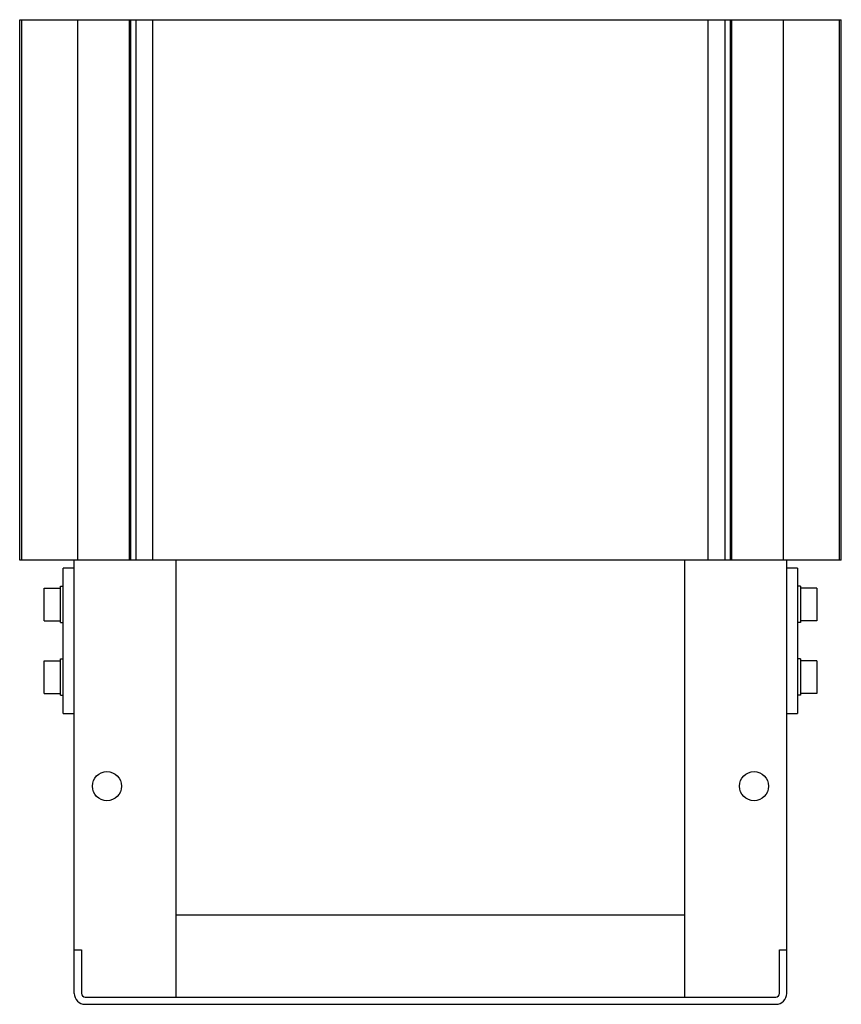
# Model space of a CAD drawing. Header units: millimetres. Extents: x 31 to 257, y 65 to 336.
import ezdxf

# ---------------------------------------------------------------- set-up
doc = ezdxf.new("R2010")
doc.units = ezdxf.units.MM
doc.header["$LTSCALE"] = 26.223215
doc.layers.get('0').update_dxf_attribs({"linetype": 'CONTINUOUS'})

msp = doc.modelspace()

# ---------------------------------------------------------------- linework, layer by layer
at = {"color": 7, "linetype": 'Continuous'}
for p, q in [((31.19, 187.13), (31.19, 335.83)), ((31.19, 335.83), (257.2, 335.83)), ((31.7, 335.83), (31.7, 187.13)), ((47.18, 187.13), (47.18, 335.83)), ((61.3, 335.83), (61.3, 187.13)), ((61.8, 187.13), (61.8, 335.83)), ((63.1, 335.83), (63.1, 187.13)), ((67.84, 187.13), (67.84, 335.83)), ((220.54, 187.13), (220.54, 335.83)), ((225.28, 187.13), (225.28, 335.83)), ((226.59, 335.83), (226.59, 187.13)), ((227.09, 187.13), (227.09, 335.83)), ((241.2, 335.83), (241.2, 187.13)), ((256.68, 187.13), (256.68, 335.83)), ((257.2, 187.13), (257.2, 335.83)), ((257.2, 187.13), (31.19, 187.13)), ((46.19, 67.98), (46.19, 187.13)), ((74.19, 66.98), (74.19, 187.13)), ((214.19, 66.98), (214.19, 187.13)), ((242.19, 67.98), (242.19, 187.13)), ((43.19, 144.98), (43.19, 184.98)), ((46.19, 184.98), (43.19, 184.98)), ((245.19, 184.98), (242.19, 184.98)), ((245.19, 184.98), (245.19, 144.98)), ((37.89, 170.48), (37.89, 179.48)), ((37.89, 179.48), (42.39, 179.48)), ((42.39, 169.98), (42.39, 179.98)), ((42.39, 179.98), (43.19, 179.98)), ((245.99, 179.98), (245.19, 179.98)), ((245.99, 179.98), (245.99, 169.98)), ((250.49, 179.48), (245.99, 179.48)), ((250.49, 179.48), (250.49, 170.48)), ((37.89, 170.48), (42.39, 170.48)), ((42.39, 169.98), (43.19, 169.98)), ((245.99, 169.98), (245.19, 169.98)), ((250.49, 170.48), (245.99, 170.48)), ((42.39, 149.98), (42.39, 159.98)), ((42.39, 159.98), (43.19, 159.98)), ((245.99, 159.98), (245.19, 159.98)), ((245.99, 159.98), (245.99, 149.98)), ((37.89, 150.48), (37.89, 159.48)), ((37.89, 159.48), (42.39, 159.48)), ((250.49, 159.48), (245.99, 159.48)), ((250.49, 159.48), (250.49, 150.48)), ((37.89, 150.48), (42.39, 150.48)), ((42.39, 149.98), (43.19, 149.98)), ((245.99, 149.98), (245.19, 149.98)), ((250.49, 150.48), (245.99, 150.48)), ((43.19, 144.98), (46.19, 144.98)), ((242.19, 144.98), (245.19, 144.98)), ((214.19, 89.48), (74.19, 89.48)), ((46.19, 79.98), (48.19, 79.98)), ((48.19, 79.98), (48.19, 67.98)), ((240.19, 79.98), (242.19, 79.98)), ((240.19, 67.98), (240.19, 79.98)), ((49.19, 66.98), (239.19, 66.98)), ((49.19, 64.98), (239.19, 64.98))]:
    msp.add_line(p, q, dxfattribs=at)
for centre in [(55.19, 124.98), (233.19, 124.98)]:
    msp.add_circle(centre, 4, dxfattribs=at)
for centre, radius, start, end in [((49.19, 67.98), 3, 180, 270), ((49.19, 67.98), 1, 180, 270), ((239.19, 67.98), 3, 270, 360), ((239.19, 67.98), 1, 270, 360)]:
    msp.add_arc(centre, radius, start, end, dxfattribs=at)

doc.saveas('drawing.dxf')
